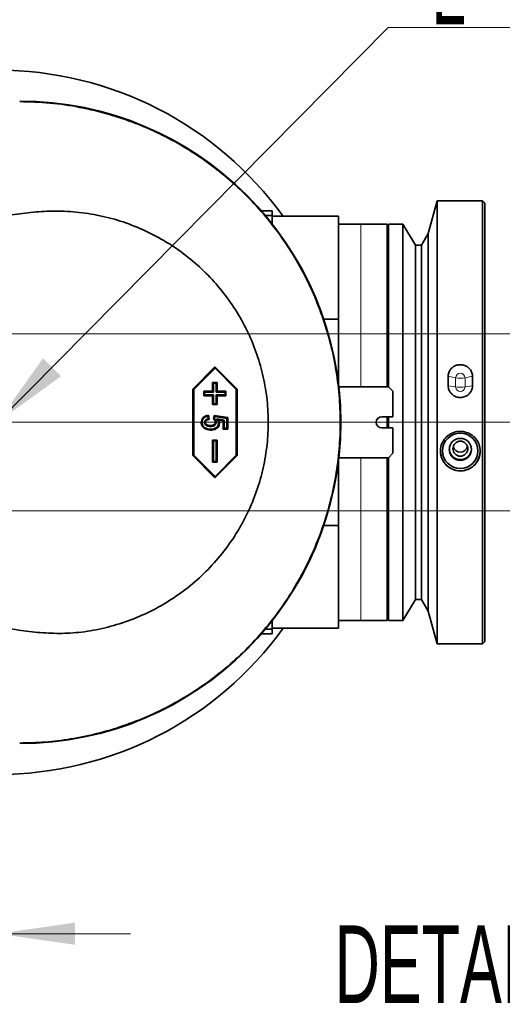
# Model space of a CAD drawing. Header units: millimetres. Extents: x 0 to 11920, y 0 to 8400.
# Tile 119 of 121: x 10915 to 11351, y 6467 to 7357. Entities that reach past the tile are written whole.
import ezdxf

# ---------------------------------------------------------------- set-up
doc = ezdxf.new("R2010")
doc.units = ezdxf.units.MM
doc.header["$LTSCALE"] = 20
doc.styles.add('SLDTEXTSTYLE0', font='TXT', dxfattribs={"width": 0.605})
doc.dimstyles.new('SLDDIMSTYLE11', dxfattribs={"dimtxt": 70, "dimasz": 70, "dimexe": 0, "dimexo": 0.0625, "dimgap": 17.5, "dimtad": 1, "dimdec": 1, "dimlfac": 0.5, "dimrnd": 1e-09, "dimzin": 12, "dimdsep": 46, "dimtxsty": 'SLDTEXTSTYLE0', "dimsah": 1, "dimcen": 0.09, "dimadec": 0, "dimazin": 3, "dimtfac": 1, "dimtmove": 0, "dimatfit": 0, "dimfxl": 1, "dimfrac": 2, "dimtolj": 1, "dimtzin": 12, "dimarcsym": 0})
doc.dimstyles.new('SLDDIMSTYLE13', dxfattribs={"dimtxt": 70, "dimasz": 70, "dimexe": 0, "dimexo": 0.0625, "dimgap": 17.5, "dimtad": 1, "dimdec": 1, "dimlfac": 0.5, "dimrnd": 1e-09, "dimzin": 12, "dimdsep": 46, "dimtxsty": 'SLDTEXTSTYLE0', "dimsah": 1, "dimcen": 0.09, "dimadec": 0, "dimazin": 3, "dimtfac": 1, "dimtofl": 0, "dimtmove": 0, "dimatfit": 3, "dimfxl": 1, "dimfrac": 2, "dimtolj": 1, "dimtzin": 12, "dimarcsym": 0})
doc.dimstyles.new('SLDDIMSTYLE5', dxfattribs={"dimtxt": 0.18, "dimasz": 70, "dimexe": 0, "dimexo": 0.0625, "dimgap": 0, "dimtad": 0, "dimtih": 1, "dimtoh": 1, "dimdec": 0, "dimrnd": 1e-09, "dimzin": 0, "dimdsep": 46, "dimtxsty": 'Standard', "dimsah": 1, "dimcen": 0.09, "dimadec": 0, "dimazin": 0, "dimtfac": 70, "dimtdec": 0, "dimtofl": 0, "dimtmove": 0, "dimatfit": 3, "dimfxl": 1, "dimfrac": 2, "dimtolj": 1, "dimtzin": 0, "dimarcsym": 0})

# ---------------------------------------------------------------- blocks, each defined once
blk = doc.blocks.new('_D_61')
at = {"color": 7, "linetype": 'Continuous', "lineweight": 0}
for p, q in [((10695.02, 7068.98), (10695.02, 6501.24)), ((10895.02, 6988.98), (10895.02, 6501.24)), ((10695.02, 6531.24), (10575.02, 6531.24)), ((10895.02, 6531.24), (10695.02, 6531.24)), ((10895.02, 6531.24), (11015.02, 6531.24))]:
    blk.add_line(p, q, dxfattribs=at)
at = {"color": 7, "linetype": 'Continuous', "lineweight": 18}
for points in [[(10695.02, 6531.24), (10625.02, 6541.24), (10625.02, 6521.24)], [(10895.02, 6531.24), (10965.02, 6521.24), (10965.02, 6541.24)]]:
    blk.add_solid(points, dxfattribs=at)
at = {"color": 7, "linetype": 'Continuous', "lineweight": 18, "insert": (10714.81, 6621.47), "char_height": 70, "attachment_point": 1, "style": 'SLDTEXTSTYLE0'}
blk.add_mtext('100', dxfattribs=at)
blk = doc.blocks.new('_D_62')
at = {"color": 7, "linetype": 'Continuous', "lineweight": 0}
for p, q in [((11511.78, 6992.98), (11511.78, 7112.98)), ((10899.02, 6992.98), (11541.78, 6992.98)), ((11511.78, 6992.98), (11511.78, 6912.98)), ((10699.02, 6912.98), (11541.78, 6912.98)), ((11511.78, 6912.98), (11511.78, 6713.19))]:
    blk.add_line(p, q, dxfattribs=at)
at = {"color": 7, "linetype": 'Continuous', "lineweight": 18}
for points in [[(11511.78, 6992.98), (11521.78, 7062.98), (11501.78, 7062.98)], [(11511.78, 6912.98), (11501.78, 6842.98), (11521.78, 6842.98)]]:
    blk.add_solid(points, dxfattribs=at)
at = {"color": 7, "linetype": 'Continuous', "lineweight": 18, "insert": (11421.55, 6713.19), "char_height": 70, "attachment_point": 1, "rotation": 90, "style": 'SLDTEXTSTYLE0'}
blk.add_mtext('40', dxfattribs=at)
blk = doc.blocks.new('_D_63')
at = {"color": 7, "linetype": 'Continuous', "lineweight": 0}
for p, q in [((10699.02, 7072.98), (11667.71, 7072.98)), ((11637.71, 7072.98), (11637.71, 6912.98)), ((10699.02, 6912.98), (11667.71, 6912.98)), ((11637.71, 6912.98), (11637.71, 6720.34))]:
    blk.add_line(p, q, dxfattribs=at)
at = {"color": 7, "linetype": 'Continuous', "lineweight": 18}
for points in [[(11637.71, 7072.98), (11627.71, 7002.98), (11647.71, 7002.98)], [(11637.71, 6912.98), (11647.71, 6982.98), (11627.71, 6982.98)]]:
    blk.add_solid(points, dxfattribs=at)
at = {"color": 7, "linetype": 'Continuous', "lineweight": 18, "insert": (11547.47, 6720.34), "char_height": 70, "attachment_point": 1, "rotation": 90, "style": 'SLDTEXTSTYLE0'}
blk.add_mtext('80', dxfattribs=at)
blk = doc.blocks.new('SW_SYMBOL_MOD_CL')
at = {"color": 0, "linetype": 'Continuous', "lineweight": 0, "char_height": 15515, "attachment_point": 5, "style": 'SLDTEXTSTYLE0'}
for s, insert in [('C', (8000, 12000)), ('L', (12000, 6000))]:
    blk.add_mtext(s, dxfattribs=dict(at, insert=insert))
blk = doc.blocks.new('SW_NOTE_0_10')
at = {"color": 0, "linetype": 'Continuous', "lineweight": 0}
for p, q in [((0, 0), (331.11, 0)), ((331.11, 0), (0, 0)), ((0, 0), (331.11, 0)), ((331.11, 0), (0, 0)), ((0, 0), (331.11, 0)), ((331.11, 0), (0, 0))]:
    blk.add_line(p, q, dxfattribs=at)
at = {"color": 0, "linetype": 'Continuous', "lineweight": 0, "xscale": 0.0045117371, "yscale": 0.0045117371, "zscale": 0.0045117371}
blk.add_blockref('SW_SYMBOL_MOD_CL', (0.48, 10.7), dxfattribs=at)
at = {"color": 0, "linetype": 'Continuous', "lineweight": 0, "insert": (117.54, 90.81), "char_height": 70, "attachment_point": 1, "style": 'SLDTEXTSTYLE0'}
blk.add_mtext('Axis 5', dxfattribs=at)

msp = doc.modelspace()

# ---------------------------------------------------------------- linework, layer by layer
at = {"color": 7, "linetype": 'Continuous', "lineweight": 35}
for p, q in [((11292.021643, 7192.982002), (11284.106146, 7163.441344)), ((11333.021532, 7192.982002), (11292.021643, 7192.982002)), ((11292.021643, 7192.982002), (11292.021643, 6792.982026)), ((11335.021625, 7190.982028), (11333.021532, 7192.982002)), ((11333.021532, 6792.982026), (11333.021532, 7192.982002)), ((11143.021475, 7183.98194), (11133.239399, 7183.98194)), ((11143.021475, 7183.98194), (11143.021475, 7179.690524)), ((11335.021625, 7190.982028), (11335.021625, 6794.981881)), ((11143.021475, 7179.690524), (11136.922251, 7179.690524)), ((11143.021475, 7179.690524), (11143.021475, 7172.191306)), ((11203.021656, 7178.981944), (11143.021475, 7178.981944)), ((11203.021656, 7178.981944), (11203.021656, 7086.084052)), ((11223.021637, 7171.981975), (11203.021656, 7171.981975)), ((11247.021566, 7171.981975), (11223.021637, 7171.981975)), ((11247.021566, 7171.981975), (11247.021566, 7024.98202)), ((11261.221538, 7171.981975), (11248.021494, 7171.981975)), ((11248.021494, 7171.981975), (11248.021494, 7024.98202)), ((11272.398125, 7152.981921), (11261.221538, 7171.981975)), ((11261.221538, 7171.981975), (11261.221538, 6813.981935)), ((11284.106146, 7163.441344), (11277.821432, 7152.981921)), ((11284.106146, 7163.441344), (11284.106146, 6822.522565)), ((11248.021494, 7152.981921), (11247.021566, 7152.981921)), ((11277.821432, 7152.981921), (11272.398125, 7152.981921)), ((11272.398125, 7152.981921), (11272.398125, 6832.981988)), ((11277.821432, 7152.981921), (11277.821432, 6832.981988)), ((11189.670454, 7086.084052), (11203.021656, 7086.084052)), ((11203.021656, 7086.084052), (11203.021656, 7026.981994)), ((11091.424833, 7042.982026), (11071.473728, 7022.981926)), ((11091.44343, 7041.950747), (11072.220455, 7022.680923)), ((11111.376177, 7022.981926), (11091.424833, 7042.982026)), ((11091.44343, 7041.950747), (11091.424833, 7042.982026)), ((11110.666405, 7022.680923), (11091.44343, 7041.950747)), ((11302.021633, 7025.991484), (11302.021633, 7034.564301)), ((11324.021469, 7025.991484), (11324.021469, 7034.564301)), ((11090.000521, 7028.253838), (11089.29051, 7028.981968)), ((11089.29051, 7028.981968), (11089.29051, 7020.981952)), ((11093.280922, 7028.981968), (11089.29051, 7028.981968)), ((11090.000521, 7028.253838), (11090.000521, 7020.253822)), ((11092.533956, 7028.253838), (11090.000521, 7028.253838)), ((11092.533956, 7028.253838), (11093.280922, 7028.981968)), ((11092.533956, 7020.253822), (11092.533956, 7028.253838)), ((11093.280922, 7020.981952), (11093.280922, 7028.981968)), ((11248.021494, 7024.98202), (11203.250538, 7024.98202)), ((11248.021494, 7024.98202), (11252.021442, 7020.981952)), ((11071.473728, 7022.981926), (11071.473728, 6962.981864)), ((11072.220455, 7022.680923), (11071.473728, 7022.981926)), ((11072.220455, 7022.680923), (11072.220455, 6963.282987)), ((11082.019936, 7020.253822), (11081.310163, 7020.981952)), ((11081.310163, 7020.981952), (11081.310163, 7016.982003)), ((11089.29051, 7020.981952), (11081.310163, 7020.981952)), ((11082.019936, 7017.710134), (11081.310163, 7016.982003)), ((11081.310163, 7016.982003), (11089.29051, 7016.982003)), ((11082.019936, 7020.253822), (11082.019936, 7017.710134)), ((11090.000521, 7020.253822), (11082.019936, 7020.253822)), ((11082.019936, 7017.710134), (11090.000521, 7017.710134)), ((11090.000521, 7020.253822), (11089.29051, 7020.981952)), ((11090.000521, 7017.710134), (11089.29051, 7016.982003)), ((11089.29051, 7016.982003), (11089.29051, 7008.981987)), ((11090.000521, 7017.710134), (11090.000521, 7009.710118)), ((11092.533956, 7020.253822), (11093.280922, 7020.981952)), ((11100.514303, 7020.253822), (11092.533956, 7020.253822)), ((11092.533956, 7017.710134), (11100.514303, 7017.710134)), ((11092.533956, 7009.710118), (11092.533956, 7017.710134)), ((11092.533956, 7017.710134), (11093.280922, 7016.982003)), ((11101.261269, 7020.981952), (11093.280922, 7020.981952)), ((11093.280922, 7008.981987), (11093.280922, 7016.982003)), ((11093.280922, 7016.982003), (11101.261269, 7016.982003)), ((11100.514303, 7020.253822), (11101.261269, 7020.981952)), ((11100.514303, 7017.710134), (11100.514303, 7020.253822)), ((11100.514303, 7017.710134), (11101.261269, 7016.982003)), ((11101.261269, 7016.982003), (11101.261269, 7020.981952)), ((11110.666405, 7022.680923), (11111.376177, 7022.981926)), ((11110.666405, 6963.282987), (11110.666405, 7022.680923)), ((11111.376177, 6962.981864), (11111.376177, 7022.981926)), ((11252.021442, 7020.981952), (11252.021442, 6997.98195)), ((11090.000521, 7009.710118), (11089.29051, 7008.981987)), ((11089.29051, 7008.981987), (11093.280922, 7008.981987)), ((11090.000521, 7009.710118), (11092.533956, 7009.710118)), ((11092.533956, 7009.710118), (11093.280922, 7008.981987)), ((11084.913383, 6998.548671), (11085.297237, 6996.240064)), ((11085.53351, 6999.371573), (11086.155306, 6995.631381)), ((11090.197454, 6995.95277), (11090.81925, 6999.05984)), ((11091.378342, 6998.234078), (11090.81925, 6999.05984)), ((11090.81925, 6999.05984), (11102.945457, 6997.189804)), ((11090.973984, 6996.213242), (11091.378342, 6998.234078)), ((11091.378342, 6998.234078), (11102.19873, 6996.565267)), ((11102.19873, 6996.565267), (11102.945457, 6997.189804)), ((11102.945457, 6997.189804), (11102.945457, 6986.904069)), ((11252.021442, 6997.98195), (11242.021452, 6997.98195)), ((11247.021566, 6997.98195), (11247.021566, 6987.98196)), ((11248.021494, 6997.98195), (11248.021494, 6987.98196)), ((11099.613319, 6994.974896), (11093.114744, 6995.977684)), ((11098.903547, 6994.350477), (11094.579588, 6995.017692)), ((11099.613319, 6994.974896), (11098.903547, 6994.350477)), ((11098.903547, 6986.904069), (11098.903547, 6994.350477)), ((11099.613319, 6987.6322), (11099.613319, 6994.974896)), ((11102.19873, 6996.565267), (11102.19873, 6987.6322)), ((11242.021452, 6987.98196), (11252.021442, 6987.98196)), ((11252.021442, 6987.98196), (11252.021442, 6964.981958)), ((11099.613319, 6987.6322), (11098.903547, 6986.904069)), ((11102.945457, 6986.904069), (11098.903547, 6986.904069)), ((11102.19873, 6987.6322), (11099.613319, 6987.6322)), ((11102.19873, 6987.6322), (11102.945457, 6986.904069)), ((11090.000521, 6976.253792), (11089.29051, 6976.981922)), ((11089.29051, 6976.981922), (11089.29051, 6956.982061)), ((11093.280922, 6976.981922), (11089.29051, 6976.981922)), ((11090.000521, 6976.253792), (11090.000521, 6957.710191)), ((11092.533956, 6976.253792), (11090.000521, 6976.253792)), ((11092.533956, 6976.253792), (11093.280922, 6976.981922)), ((11092.533956, 6957.710191), (11092.533956, 6976.253792)), ((11093.280922, 6956.982061), (11093.280922, 6976.981922)), ((11072.220455, 6963.282987), (11071.473728, 6962.981864)), ((11071.473728, 6962.981864), (11091.424833, 6942.981883)), ((11072.220455, 6963.282987), (11091.44343, 6944.013282)), ((11091.424833, 6942.981883), (11111.376177, 6962.981864)), ((11091.44343, 6944.013282), (11110.666405, 6963.282987)), ((11110.666405, 6963.282987), (11111.376177, 6962.981864)), ((11252.021442, 6964.981958), (11248.021494, 6960.982009)), ((11090.000521, 6957.710191), (11089.29051, 6956.982061)), ((11089.29051, 6956.982061), (11093.280922, 6956.982061)), ((11090.000521, 6957.710191), (11092.533956, 6957.710191)), ((11092.533956, 6957.710191), (11093.280922, 6956.982061)), ((11203.021656, 6958.981916), (11203.021656, 6899.879857)), ((11203.250538, 6960.982009), (11248.021494, 6960.982009)), ((11247.021566, 6960.982009), (11247.021566, 6813.981935)), ((11248.021494, 6960.982009), (11248.021494, 6813.981935)), ((11091.44343, 6944.013282), (11091.424833, 6942.981883)), ((11203.021656, 6899.879857), (11189.670454, 6899.879857)), ((11203.021656, 6899.879857), (11203.021656, 6806.981965)), ((11247.021566, 6832.981988), (11248.021494, 6832.981988)), ((11261.221538, 6813.981935), (11272.398125, 6832.981988)), ((11272.398125, 6832.981988), (11277.821432, 6832.981988)), ((11277.821432, 6832.981988), (11284.106146, 6822.522565)), ((11284.106146, 6822.522565), (11292.021643, 6792.982026)), ((11143.021475, 6813.772603), (11143.021475, 6806.273385)), ((11203.021656, 6813.981935), (11223.021637, 6813.981935)), ((11223.021637, 6813.981935), (11247.021566, 6813.981935)), ((11248.021494, 6813.981935), (11252.059112, 6813.981935)), ((11257.982622, 6813.981935), (11261.221538, 6813.981935)), ((11133.239399, 6801.982089), (11143.021475, 6801.982089)), ((11143.021475, 6806.273385), (11136.922251, 6806.273385)), ((11143.021475, 6806.981965), (11203.021656, 6806.981965)), ((11143.021475, 6806.273385), (11143.021475, 6801.982089)), ((11292.021643, 6792.982026), (11333.021532, 6792.982026)), ((11333.021532, 6792.982026), (11335.021625, 6794.981881))]:
    msp.add_line(p, q, dxfattribs=at)
at = {"color": 8, "linetype": 'Continuous', "lineweight": 18}
for p, q in [((11223.021637, 7024.98202), (11223.021637, 7171.981975)), ((11302.021633, 7034.564301), (11308.778892, 7033.159419)), ((11308.778892, 7024.876162), (11308.778892, 7033.159419)), ((11317.26421, 7033.159419), (11324.021469, 7034.564301)), ((11317.26421, 7024.876162), (11317.26421, 7033.159419)), ((11302.021633, 7025.991484), (11308.778892, 7024.876162)), ((11317.26421, 7024.876162), (11324.021469, 7025.991484)), ((11223.021637, 6813.981935), (11223.021637, 6960.982009))]:
    msp.add_line(p, q, dxfattribs=at)
at = {"color": 7, "linetype": 'Continuous', "lineweight": 35, "flags": 128}
for points in [[(11079.714189, 6992.793246), (11079.395901, 6992.790505), (11079.00394, 6992.787167)], [(11081.987272, 6992.871925), (11082.286011, 6992.867275), (11082.735191, 6992.860242)], [(11092.462192, 6993.002816), (11092.151533, 6993.000075), (11091.752182, 6992.996618)], [(11093.114744, 6995.977684), (11093.847166, 6995.497628), (11094.579588, 6995.017692)]]:
    msp.add_lwpolyline(points, dxfattribs=at)
at = {"color": 7, "linetype": 'Continuous', "lineweight": 35}
for centre, radius in [((11312.966621, 6967.231964), 15.949656), ((11313.063415, 6968.55283), 9.965948), ((11313.054605, 6969.186823), 6.774585)]:
    msp.add_circle(centre, radius, dxfattribs=at)
for centre, radius, start, end in [((10895.021794, 6992.982204), 317.99971, 35.796305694, 90.000040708), ((10915.021507, 6992.981895), 290.000021, 270.000008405, 89.999991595), ((11242.021571, 6992.981955), 4.999995, 90.001366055, 269.998633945), ((11313.002637, 6972.86461), 6.790841, 195.755940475, 270.159585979), ((11313.040466, 6972.86461), 6.790841, 269.840414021, 344.244059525), ((11313.021432, 6967.252121), 18.00037, 180.364084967, 359.635915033), ((11312.978108, 6969.269607), 9.958053, 182.356311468, 270.249959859), ((11313.06485, 6969.269757), 9.958203, 269.750871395, 357.642857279), ((10895.021774, 6992.981745), 317.999749, 269.999962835, 324.203690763)]:
    msp.add_arc(centre, radius, start, end, dxfattribs=at)
at = {"color": 8, "linetype": 'Continuous', "lineweight": 18}
for centre, radius, start, end in [((10915.021423, 6992.981955), 289.930224, 270.000025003, 89.999974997), ((11313.021551, 7033.083972), 4.243329, 1.018787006, 178.981212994), ((11313.021551, 7056.90397), 24.12061, 259.869341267, 280.130658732), ((11313.021551, 7024.923406), 4.242922, 180.63799599, 359.36200401), ((11313.021551, 7054.87152), 30.293921, 261.949270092, 278.050729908)]:
    msp.add_arc(centre, radius, start, end, dxfattribs=at)
at = {"color": 7, "linetype": 'Continuous', "lineweight": 35}
for points, knots in [([(10915.021549, 7282.55181), (10924.134322, 7282.298904), (10942.380374, 7281.792523), (10969.493854, 7277.773844), (10995.16994, 7271.656643), (11019.242398, 7263.493441), (11041.666743, 7253.7339), (11063.202993, 7242.143517), (11083.669225, 7228.804418), (11102.908165, 7213.748665), (11120.837616, 7197.114461), (11137.323786, 7179.048849), (11152.221213, 7159.687141), (11165.391285, 7139.111749), (11176.804271, 7117.481325), (11186.380826, 7094.977506), (11194.029896, 7071.776486), (11199.6471, 7048.001568), (11203.25698, 7023.812409), (11204.845073, 6999.406954), (11204.382906, 6974.981514), (11201.81459, 6950.686929), (11197.213491, 6926.666013), (11190.633709, 6903.110171), (11182.112503, 6880.214478), (11171.647238, 6858.139789), (11159.354847, 6836.996362), (11145.349165, 6816.946751), (11129.730028, 6798.162541), (11112.547551, 6780.796846), (11093.949839, 6764.913863), (11074.097092, 6750.630601), (11053.140844, 6738.075214), (11031.178746, 6727.375012), (11008.37151, 6718.545849), (10984.909804, 6711.629842), (10961.412267, 6706.842363), (10938.068993, 6703.945275), (10922.704044, 6703.589746), (10915.021549, 6703.411981)], [0, 0, 0, 0, 0.0300513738, 0.0601703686, 0.0902219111, 0.1170207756, 0.1439153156, 0.1708097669, 0.197608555, 0.2244079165, 0.2513029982, 0.2781981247, 0.3049974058, 0.331796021, 0.3586904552, 0.3855849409, 0.4123836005, 0.4391826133, 0.4660773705, 0.4929721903, 0.5197712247, 0.546570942, 0.573466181, 0.600361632, 0.6271611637, 0.6539602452, 0.680855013, 0.7077497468, 0.7345487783, 0.7613476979, 0.788242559, 0.8151371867, 0.8419359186, 0.8687354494, 0.8956306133, 0.9225257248, 0.9493252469, 0.9746625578, 1, 1, 1, 1]), ([(10752.014886, 6838.98203), (10771.544822, 6834.299563), (10810.605413, 6824.934457), (10856.531562, 6815.93179), (10889.284782, 6809.57565), (10908.885884, 6806.007056), (10928.604389, 6803.321954), (10948.402869, 6802.05792), (10968.817466, 6802.949744), (10989.595498, 6806.477569), (11010.474294, 6812.395468), (11030.568796, 6820.616977), (11049.592025, 6831.084134), (11067.338981, 6843.596383), (11083.600003, 6858.011296), (11098.09966, 6874.215726), (11110.704316, 6891.946525), (11121.211148, 6910.924599), (11129.420007, 6930.931153), (11135.323098, 6951.662196), (11138.853504, 6972.850544), (11139.892301, 6994.225085), (11138.546723, 7015.498798), (11134.850207, 7036.439906), (11128.795004, 7056.764246), (11120.572168, 7076.247839), (11110.231916, 7094.781235), (11097.8144, 7112.081793), (11083.527701, 7127.965973), (11067.530183, 7142.242142), (11049.951497, 7154.651748), (11031.048567, 7165.082028), (11011.062531, 7173.387169), (10990.205596, 7179.362045), (10968.764338, 7182.982866), (10947.704797, 7184.121115), (10927.337708, 7182.982628), (10907.752171, 7180.378465), (10888.287976, 7176.781799), (10868.913607, 7172.660743), (10839.676703, 7166.615814), (10800.565568, 7158.725161), (10768.198365, 7150.896366), (10752.014886, 7146.981999)], [0, 0, 0, 0, 0.06030257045, 0.12060736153, 0.14050922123, 0.16049649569, 0.18042789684, 0.2002383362, 0.21999097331, 0.24164594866, 0.26337331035, 0.28503587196, 0.30669930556, 0.32843668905, 0.35011049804, 0.37181314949, 0.39359146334, 0.41530371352, 0.4368095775, 0.45838872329, 0.47989955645, 0.5011704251, 0.52251048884, 0.54378046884, 0.56488864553, 0.58605952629, 0.6071607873, 0.62848647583, 0.64987328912, 0.67118874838, 0.69273869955, 0.71435126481, 0.73589177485, 0.75759294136, 0.7793610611, 0.80105630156, 0.82077837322, 0.84053018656, 0.86035105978, 0.88020308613, 0.9000104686, 0.95000561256, 1, 1, 1, 1]), ([(11324.021469, 7034.564301), (11324.018325, 7034.747752), (11323.995639, 7036.071316), (11323.410419, 7038.533737), (11321.506657, 7041.50315), (11318.669533, 7043.736763), (11315.175495, 7044.986276), (11311.385452, 7045.075511), (11307.742259, 7043.948565), (11304.702204, 7041.709934), (11302.662691, 7038.642927), (11302.047874, 7036.096033), (11302.024742, 7034.745802), (11302.021633, 7034.564301)], [0, 0, 0, 0, 0.0164269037, 0.1185169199, 0.2212187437, 0.3267430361, 0.4359077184, 0.5478040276, 0.6603282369, 0.7712461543, 0.8790938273, 0.9837475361, 1, 1, 1, 1]), ([(11302.021633, 7025.991484), (11302.066661, 7025.277166), (11302.184617, 7023.405935), (11303.381795, 7020.524226), (11305.719779, 7017.803309), (11308.896919, 7015.939013), (11312.584822, 7015.177225), (11316.37528, 7015.662082), (11319.802953, 7017.371551), (11322.403021, 7020.090145), (11323.814557, 7023.136462), (11323.961715, 7025.166983), (11324.021469, 7025.991484)], [0, 0, 0, 0, 0.0633316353, 0.1659038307, 0.2700623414, 0.3770465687, 0.4868682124, 0.5984615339, 0.7101352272, 0.8200845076, 0.926944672, 1, 1, 1, 1]), ([(11079.00394, 6992.787167), (11079.083691, 6993.653085), (11079.237494, 6995.323056), (11080.605414, 6997.310137), (11082.70451, 6998.839153), (11084.453948, 6999.168398), (11085.53351, 6999.371573)], [0, 0, 0, 0, 0.2515864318, 0.4851984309, 0.6823204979, 1, 1, 1, 1]), ([(11079.714189, 6992.793246), (11079.759122, 6993.422526), (11079.846091, 6994.640548), (11080.70144, 6996.272423), (11082.003431, 6997.526485), (11083.490264, 6998.235585), (11084.501459, 6998.458048), (11084.913383, 6998.548671)], [0, 0, 0, 0, 0.22103608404, 0.42783367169, 0.63420451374, 0.85098822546, 1, 1, 1, 1]), ([(11084.913383, 6998.548671), (11085.015981, 6998.687294), (11085.220319, 6998.963382), (11085.429406, 6999.23589), (11085.53351, 6999.371573)], [0, 0, 0, 0, 0.5020989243, 1, 1, 1, 1]), ([(11087.472092, 6985.968992), (11086.097896, 6986.125936), (11083.77126, 6986.391656), (11081.165149, 6987.919939), (11079.69401, 6989.596314), (11079.079371, 6991.241513), (11079.026363, 6992.327705), (11079.00394, 6992.787167)], [0, 0, 0, 0, 0.3398175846, 0.5753416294, 0.7305910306, 0.8860395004, 1, 1, 1, 1]), ([(11087.454449, 6986.69736), (11086.19876, 6986.83729), (11084.072054, 6987.074284), (11081.701928, 6988.434084), (11080.356729, 6989.898657), (11079.784627, 6991.366919), (11079.735858, 6992.354465), (11079.714189, 6992.793246)], [0, 0, 0, 0, 0.3425349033, 0.5801370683, 0.7299155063, 0.8799972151, 1, 1, 1, 1]), ([(11085.297237, 6996.240064), (11084.728185, 6996.071202), (11083.721226, 6995.772393), (11082.6966, 6994.82311), (11082.093366, 6993.863505), (11082.022527, 6993.201423), (11081.987272, 6992.871925)], [0, 0, 0, 0, 0.3455961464, 0.611545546, 0.8066777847, 1, 1, 1, 1]), ([(11081.987272, 6992.871925), (11082.032042, 6992.475098), (11082.118114, 6991.712166), (11082.841025, 6990.69075), (11083.980773, 6989.828876), (11085.586827, 6989.351984), (11086.769361, 6989.312462), (11087.361704, 6989.292666)], [0, 0, 0, 0, 0.1641936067, 0.3156758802, 0.5064145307, 0.7527584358, 1, 1, 1, 1]), ([(11086.155306, 6995.631381), (11085.562436, 6995.536141), (11084.604807, 6995.382306), (11083.516611, 6994.60846), (11082.851698, 6993.793167), (11082.770518, 6993.143118), (11082.735191, 6992.860242)], [0, 0, 0, 0, 0.3691664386, 0.5962933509, 0.8243227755, 1, 1, 1, 1]), ([(11082.735191, 6992.860242), (11082.769336, 6992.562706), (11082.834366, 6991.996045), (11083.390947, 6991.210755), (11084.300401, 6990.511394), (11085.71627, 6990.076846), (11086.793975, 6990.040607), (11087.379585, 6990.020915)], [0, 0, 0, 0, 0.1465543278, 0.2791147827, 0.4647228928, 0.7091380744, 1, 1, 1, 1]), ([(11085.297237, 6996.240064), (11085.406161, 6996.165405), (11085.695441, 6995.967125), (11085.978702, 6995.760318), (11086.155306, 6995.631381)], [0, 0, 0, 0, 0.3765348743, 1, 1, 1, 1]), ([(11087.361704, 6989.292666), (11087.912374, 6989.311896), (11089.018694, 6989.35053), (11090.504423, 6989.802725), (11091.627986, 6990.657062), (11092.290509, 6991.690704), (11092.456011, 6992.529722), (11092.461496, 6992.949537), (11092.462192, 6993.002816)], [0, 0, 0, 0, 0.2334329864, 0.4689764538, 0.6449793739, 0.8218307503, 0.9773880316, 1, 1, 1, 1]), ([(11087.361704, 6989.292666), (11087.364175, 6989.392166), (11087.370203, 6989.634914), (11087.376103, 6989.877665), (11087.379585, 6990.020915)], [0, 0, 0, 0, 0.4098891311, 1, 1, 1, 1]), ([(11087.379585, 6990.020915), (11087.863314, 6990.036765), (11088.835111, 6990.068606), (11090.119252, 6990.429535), (11091.068709, 6991.126324), (11091.611469, 6991.944974), (11091.747046, 6992.616358), (11091.751555, 6992.950211), (11091.752182, 6992.996618)], [0, 0, 0, 0, 0.2448487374, 0.4918939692, 0.6609335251, 0.8309397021, 0.9765002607, 1, 1, 1, 1]), ([(11093.13501, 6988.662525), (11092.43699, 6988.151581), (11091.052453, 6987.138111), (11088.987209, 6986.738417), (11087.800857, 6986.706639), (11087.454449, 6986.69736)], [0, 0, 0, 0, 0.4185596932, 0.8302224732, 1, 1, 1, 1]), ([(11093.646894, 6988.126441), (11092.868667, 6987.557616), (11091.331423, 6986.434006), (11089.08104, 6986.009508), (11087.812535, 6985.977565), (11087.472092, 6985.968992)], [0, 0, 0, 0, 0.4286160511, 0.8466512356, 1, 1, 1, 1]), ([(11090.973984, 6996.213242), (11090.844517, 6996.170658), (11090.585165, 6996.085353), (11090.326831, 6995.997012), (11090.197454, 6995.95277)], [0, 0, 0, 0, 0.4991908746, 1, 1, 1, 1]), ([(11091.752182, 6992.996618), (11091.707667, 6993.402146), (11091.618558, 6994.213909), (11090.990552, 6995.217311), (11090.445816, 6995.722458), (11090.197454, 6995.95277)], [0, 0, 0, 0, 0.3519633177, 0.7045400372, 1, 1, 1, 1]), ([(11092.462192, 6993.002816), (11092.410491, 6993.481899), (11092.305144, 6994.458068), (11091.650682, 6995.522974), (11091.139249, 6996.044662), (11090.973984, 6996.213242)], [0, 0, 0, 0, 0.3947981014, 0.8044338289, 1, 1, 1, 1]), ([(11093.114744, 6995.977684), (11093.350979, 6995.591857), (11093.705362, 6995.013069), (11094.18636, 6994.246502), (11094.576774, 6993.494158), (11094.708659, 6992.806449), (11094.732253, 6992.348143), (11094.735752, 6992.28017)], [0, 0, 0, 0, 0.3315147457, 0.4973134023, 0.6634725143, 0.9500878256, 1, 1, 1, 1]), ([(11094.735752, 6992.28017), (11094.672512, 6991.639177), (11094.550397, 6990.401439), (11093.740715, 6989.248374), (11093.225777, 6988.750318), (11093.13501, 6988.662525)], [0, 0, 0, 0, 0.4694417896, 0.9064787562, 1, 1, 1, 1]), ([(11093.13501, 6988.662525), (11093.191737, 6988.603064), (11093.305385, 6988.48394), (11093.476227, 6988.305449), (11093.590011, 6988.186104), (11093.646894, 6988.126441)], [0, 0, 0, 0, 0.3326141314, 0.6663599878, 1, 1, 1, 1]), ([(11095.483194, 6992.290422), (11095.407068, 6991.538914), (11095.261758, 6990.104438), (11094.325608, 6988.782859), (11093.743522, 6988.219895), (11093.646894, 6988.126441)], [0, 0, 0, 0, 0.4785406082, 0.9134366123, 1, 1, 1, 1]), ([(11094.579588, 6995.017692), (11094.779333, 6994.687739), (11095.180435, 6994.025172), (11095.442295, 6993.073049), (11095.472865, 6992.488066), (11095.483194, 6992.290422)], [0, 0, 0, 0, 0.3964413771, 0.7960797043, 1, 1, 1, 1]), ([(11094.735752, 6992.28017), (11094.813238, 6992.281253), (11094.976554, 6992.283537), (11095.225703, 6992.286806), (11095.397364, 6992.289216), (11095.483194, 6992.290422)], [0, 0, 0, 0, 0.311005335, 0.6555015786, 1, 1, 1, 1]), ([(11087.454449, 6986.69736), (11087.456999, 6986.593132), (11087.462939, 6986.350344), (11087.468766, 6986.107553), (11087.472092, 6985.968992)], [0, 0, 0, 0, 0.4292980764, 1, 1, 1, 1]), ([(11316.935669, 6984.396621), (11315.633984, 6984.599493), (11312.339008, 6985.113028), (11306.958375, 6984.121231), (11301.589057, 6981.16789), (11297.489593, 6976.581233), (11295.134939, 6970.918541), (11294.795219, 6964.819277), (11296.506946, 6958.978803), (11300.077349, 6954.042575), (11305.107215, 6950.557157), (11311.02024, 6948.907793), (11317.143778, 6949.261826), (11322.807002, 6951.57261), (11327.389047, 6955.607276), (11330.359978, 6960.938983), (11331.365051, 6966.955969), (11330.307133, 6972.978321), (11327.308709, 6978.291161), (11322.735973, 6982.485885), (11318.87063, 6983.759206), (11316.935669, 6984.396621)], [0, 0, 0, 0, 0.0351303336, 0.0889259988, 0.1426993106, 0.1965494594, 0.2503520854, 0.3037957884, 0.3569119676, 0.4101158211, 0.463729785, 0.5176253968, 0.571421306, 0.6249551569, 0.6783541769, 0.7317463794, 0.7851291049, 0.8385263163, 0.892111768, 0.9459919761, 1, 1, 1, 1]), ([(11252.907644, 6813.994571), (11252.778719, 6813.99355), (11252.58885, 6813.992047), (11251.946274, 6813.979859), (11252.052314, 6813.982482), (11252.059112, 6813.98265)], [0, 0, 0, 0, 0.6644137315, 0.9784844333, 1, 1, 1, 1]), ([(11257.982622, 6813.98265), (11257.988789, 6813.982565), (11258.095653, 6813.981096), (11257.442729, 6813.990783), (11257.137197, 6813.994806), (11256.228672, 6814.003675), (11255.33568, 6814.007274), (11254.353734, 6814.006531), (11253.54583, 6814.001398), (11253.071347, 6813.996322), (11252.907644, 6813.994571)], [0, 0, 0, 0, 0.0034063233, 0.0590285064, 0.1734899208, 0.3343255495, 0.5241304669, 0.721538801, 0.9039270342, 1, 1, 1, 1])]:
    msp.add_open_spline(points, degree=3, knots=knots, dxfattribs=at)

# ---------------------------------------------------------------- block references
at = {"color": 7, "linetype": 'Continuous', "lineweight": 0}
msp.add_blockref('SW_NOTE_0_10', (11247.777778, 7349.444444), dxfattribs=at)

# ---------------------------------------------------------------- texts
at = {"color": 7, "linetype": 'Continuous', "lineweight": 0, "insert": (11348.9248, 6538.732437), "char_height": 70, "attachment_point": 2, "style": 'SLDTEXTSTYLE0'}
msp.add_mtext('DETAIL CO', dxfattribs=at)

# ---------------------------------------------------------------- dimensions: what is measured, and where the dimension line sits
at = {"color": 7, "linetype": 'Continuous', "lineweight": 18}
for base, p1, dimstyle, picture, middle in [((11511.782267, 6912.981972), (10895.021542, 6992.981972), 'SLDDIMSTYLE11', '_D_62', (11511.782267, 6766.659142)), ((11637.705034, 6912.981972), (10695.021542, 7072.981972), 'SLDDIMSTYLE13', '_D_63', (11637.705034, 6773.813845))]:
    dim = msp.add_linear_dim(base=base, p1=p1, p2=(10695.021542, 6912.981972), angle=90, dimstyle=dimstyle, dxfattribs=at)
    dim.commit()
    dim.dimension.update_dxf_attribs({"geometry": picture, "text_midpoint": middle, "dimtype": 160})
dim = msp.add_linear_dim(base=(10695.021542, 6531.239923), p1=(10895.021542, 6992.981972), p2=(10695.021542, 7072.981972), dimstyle='SLDDIMSTYLE11', dxfattribs=at)
dim.commit()
dim.dimension.update_dxf_attribs({"geometry": '_D_61', "text_midpoint": (10795.021542, 6531.239923), "dimtype": 160})

# ---------------------------------------------------------------- leaders
at = {"color": 7, "linetype": 'Continuous', "lineweight": 0}
msp.add_leader([(10895.021542, 6992.981972), (11247.777778, 7349.444444)], dimstyle='SLDDIMSTYLE5', dxfattribs=at)

doc.saveas('drawing.dxf')
